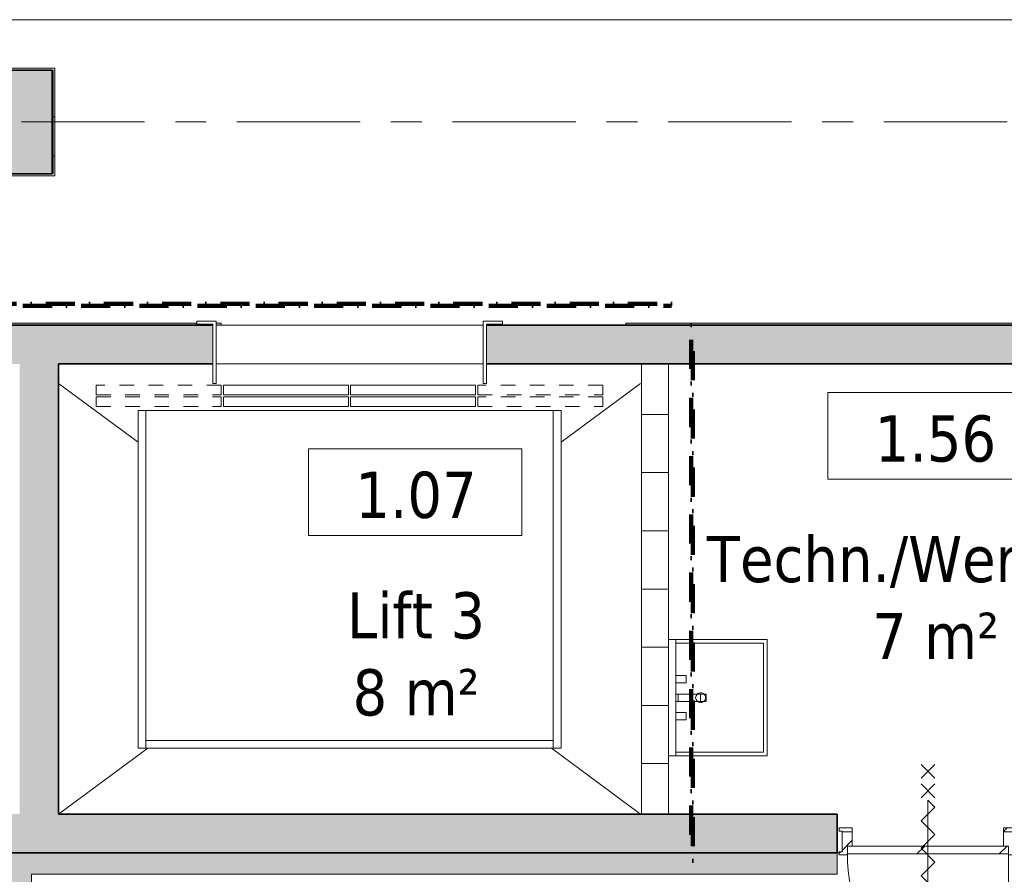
# Model space of a CAD drawing. Extents: x 3176 to 58266, y 1852 to 38199.
# Tile 98 of 256: x 37617 to 42691, y 20951 to 25355. Entities that reach past the tile are written whole.
import ezdxf

# ---------------------------------------------------------------- set-up
doc = ezdxf.new("R2010")
doc.units = 0
doc.header["$LTSCALE"] = 50
for name, pattern in [('Onderlegger 1e verdieping$0$brandscheiding 2', [6, 0, -1.5, 3, -1.5]), ('Onderlegger 1e verdieping$0$gestippeld-fijn', [3, 1.5, -1.5]), ('Onderlegger 1e verdieping$0$stramien', [22.225, 12.7, -3.175, 3.175, -3.175])]:
    doc.linetypes.add(name, pattern=pattern)
doc.layers.get('0').update_dxf_attribs({"linetype": 'CONTINUOUS'})
for name, color, linetype, lineweight in [('Onderlegger 1e verdieping$0$A-AREA-IDEN', 8, 'CONTINUOUS', 18), ('Onderlegger 1e verdieping$0$A-DETL', 8, 'CONTINUOUS', 18), ('Onderlegger 1e verdieping$0$A-DETL-GENF', 8, 'CONTINUOUS', 18), ('Onderlegger 1e verdieping$0$A-DOOR', 8, 'CONTINUOUS', 25), ('Onderlegger 1e verdieping$0$A-FLOR-OTLN', 8, 'CONTINUOUS', 18), ('Onderlegger 1e verdieping$0$A-GENM', 8, 'CONTINUOUS', 18), ('Onderlegger 1e verdieping$0$A-WALL', 8, 'CONTINUOUS', 25), ('Onderlegger 1e verdieping$0$A-WALL-PATT', 8, 'CONTINUOUS', 50), ('Onderlegger 1e verdieping$0$I-WALL', 8, 'CONTINUOUS', 25), ('Onderlegger 1e verdieping$0$P-SANR-FIXT', 8, 'CONTINUOUS', 18), ('Onderlegger 1e verdieping$0$S-COLS', 8, 'CONTINUOUS', 18), ('Onderlegger 1e verdieping$0$S-GRID', 8, 'CONTINUOUS', 18)]:
    doc.layers.add(name, color=color, linetype=linetype, lineweight=lineweight)
doc.styles.add('Onderlegger 1e verdieping$0$Tahoma_1', font='TAHOMA.TTF', dxfattribs={"height": 238.040123})
pattern_1 = [(45, (-42297.6, -21161.4), (-91.92388, 91.92388), [])]

# ---------------------------------------------------------------- blocks, each defined once
blk = doc.blocks.new('Onderlegger 1e verdieping$0$32_KA_hout_montage_67-139-enkele_deur - H830_b60 hoogte 2110-5633669-Plotview 1e Verdieping - schaal 1 op 100')
at = {"layer": 'Onderlegger 1e verdieping$0$A-DOOR', "lineweight": 18}
h = blk.add_hatch(dxfattribs=at)
h.set_pattern_fill('FP_43', color=256, style=0, pattern_type=2)
h.set_pattern_definition(pattern_1)
h.paths.add_polyline_path([(-415, -110.2), (-415, -65.2), (-390, -65.2), (-390, 8.8), (-442, 8.8), (-442, -94.2), (-457, -94.2), (-457, -110.2), (-429, -110.2)], flags=0)
h.paths.add_polyline_path([(415, -110.2), (457, -110.2), (457, -94.2), (442, -94.2), (442, 8.8), (390, 8.8), (390, -65.2), (415, -65.2), (415, -105.2)], flags=0)
at = {"layer": 'Onderlegger 1e verdieping$0$A-GENM'}
h = blk.add_hatch(dxfattribs=at)
h.set_pattern_fill('FP_43', color=256, style=0, pattern_type=2)
h.set_pattern_definition(pattern_1)
h.paths.add_polyline_path([(-429, 8.9), (-390, 8.9), (-390, 28.9), (-457, 28.9), (-457, 12.9), (-442, 12.9), (-442, 8.9)], flags=0)
h.paths.add_polyline_path([(442, 8.9), (442, 12.9), (457, 12.9), (457, 28.9), (390, 28.9), (390, 8.9)], flags=0)
at = {"layer": 'Onderlegger 1e verdieping$0$A-DETL-GENF'}
for p, q in [((-35.4, 355.4), (35.4, 284.7)), ((35.4, 355.4), (-35.4, 284.7)), ((-35.4, 255.4), (35.4, 184.7)), ((35.4, 255.4), (-35.4, 184.7)), ((35.4, 136.1), (0, 171.4)), ((0, 171.4), (0, -252.8)), ((35.4, 136.1), (0, 171.4)), ((0, 171.4), (0, -252.8)), ((-35.4, 65.4), (35.4, 136.1)), ((-35.4, 65.4), (35.4, 136.1)), ((35.4, -5.3), (-35.4, 65.4)), ((35.4, -5.3), (-35.4, 65.4)), ((-35.4, -76.1), (35.4, -5.3)), ((-35.4, -76.1), (35.4, -5.3)), ((35.4, -146.8), (-35.4, -76.1)), ((35.4, -146.8), (-35.4, -76.1)), ((-35.4, -217.5), (35.4, -146.8)), ((-35.4, -217.5), (35.4, -146.8)), ((0, -252.8), (-35.4, -217.5)), ((0, -252.8), (-35.4, -217.5)), ((-35.4, -336.8), (35.4, -266.1)), ((35.4, -336.8), (-35.4, -266.1)), ((-35.4, -425.5), (35.4, -354.8)), ((35.4, -425.5), (-35.4, -354.8))]:
    blk.add_line(p, q, dxfattribs=at)
at = {"layer": 'Onderlegger 1e verdieping$0$A-DOOR', "lineweight": 18}
for p, q in [((-457, 12.9), (-457, 28.9)), ((-457, 28.9), (-390, 28.9)), ((-442, 12.9), (-457, 12.9)), ((-442, 8.9), (-442, 12.9)), ((-390, 8.9), (-442, 8.9)), ((-442, 8.8), (-390, 8.8)), ((-442, -94.2), (-442, 8.8)), ((-390, 28.9), (-390, 8.9)), ((-390, 8.8), (-390, -65.2)), ((390, 8.9), (390, 28.9)), ((390, 28.9), (457, 28.9)), ((442, 8.9), (390, 8.9)), ((390, 8.8), (442, 8.8)), ((390, -65.2), (390, 8.8)), ((442, 12.9), (442, 8.9)), ((457, 12.9), (442, 12.9)), ((442, 8.8), (442, -94.2)), ((457, 28.9), (457, 12.9)), ((-457, -94.2), (-442, -94.2)), ((-457, -110.2), (-457, -94.2)), ((442, -94.2), (457, -94.2)), ((457, -94.2), (457, -110.2)), ((-415, -110.2), (-457, -110.2)), ((-415, -105.2), (-415, -110.2)), ((415, -110.2), (415, -105.2)), ((457, -110.2), (415, -110.2))]:
    blk.add_line(p, q, dxfattribs=at)
at = {"layer": 'Onderlegger 1e verdieping$0$A-GENM'}
blk.add_line((415, -105.2), (415, -935.2), dxfattribs=at)
blk.add_arc((415, -105.2), 830, 180, 270, dxfattribs=at)
blk = doc.blocks.new('Onderlegger 1e verdieping$0$74_3B_wastafel staand - vierkant - Wastafel-921668-Plotview 1e Verdieping - schaal 1 op 100')
at = {"layer": 'Onderlegger 1e verdieping$0$P-SANR-FIXT'}
h = blk.add_hatch(dxfattribs=at)
h.set_pattern_fill('FP_59', color=256, style=0, pattern_type=2)
h.set_pattern_definition([(180, (0, -609.6), (5e-14, 400), [])])
h.paths.add_polyline_path([(-19.1, -97), (-19.1, -174.7), (19, -174.7), (19, -97)], flags=0)
h.paths.add_polyline_path([(-19.1, -224), (19, -224), (19, -184.7), (-19.1, -184.7)], flags=0)
for p, q in [((-300, -174.7), (-300, -58.9)), ((-300, -97), (300, -97)), ((-281, -97), (-281, -174.7)), ((-114.3, -149.9), (-114.3, -97)), ((-114.3, -97), (-76.2, -97)), ((-76.2, -97), (-76.2, -149.9)), ((-19.1, -174.7), (-19.1, -97)), ((-19.1, -97), (19, -97)), ((-19.1, -174.7), (-19.1, -97)), ((19, -97), (-19.1, -97)), ((19, -97), (19, -174.7)), ((19, -97), (19, -174.7)), ((76.2, -149.9), (76.2, -97)), ((76.2, -97), (114.3, -97)), ((114.3, -97), (114.3, -149.9)), ((280.9, -174.7), (280.9, -97)), ((300, -58.9), (300, -174.7)), ((-76.2, -149.9), (-114.3, -149.9)), ((114.3, -149.9), (76.2, -149.9)), ((-300, -566.9), (-300, -184.7)), ((-281, -184.7), (-281, -547.8)), ((-19.1, -224), (-19.1, -184.7)), ((-19.1, -224), (-19.1, -184.7)), ((19, -184.7), (19, -224)), ((19, -184.7), (19, -224)), ((280.9, -547.8), (280.9, -184.7)), ((300, -184.7), (300, -566.9)), ((19, -224), (-19.1, -224)), ((-19.1, -253.1), (-19.1, -224)), ((-19.1, -224), (19, -224)), ((19, -253.1), (-19.1, -253.1)), ((19, -224), (19, -253.1)), ((-281, -547.8), (280.9, -547.8)), ((300, -566.9), (-300, -566.9))]:
    blk.add_line(p, q, dxfattribs=at)
for start, end in [(360, 180), (180, 0)]:
    blk.add_arc((0, -224), 25.4, start, end, dxfattribs=at)
blk = doc.blocks.new('Onderlegger 1e verdieping$0$42_KA leemstuc betonkolomafwerking - Type-V57-Plotview 1e Verdieping - schaal 1 op 100')
at = {"layer": 'Onderlegger 1e verdieping$0$A-GENM'}
h = blk.add_hatch(dxfattribs=at)
h.set_pattern_fill('FP_68', color=256, style=0, pattern_type=2)
h.set_pattern_definition([(90, (24828.2, -37521.29), (-101.6, 406.4), [33.528, -271.272, 33.528, -1896.872]), (90, (24828.2, -37521.29), (-101.6, 406.4), [-338.328, -271.272, 33.528, -576.072, -1016]), (90, (24828.2, -37521.29), (-101.6, 406.4), [-1219.2, 33.528, -271.272, 33.528, -677.672]), (90, (24828.2, -37521.29), (-101.6, 406.4), [-1557.528, -169.672, 33.528, -474.472]), (210, (24777.4, -37368.89), (-301.15272, -291.18818), [33.528, -271.272, 33.528, -1896.872]), (210, (24777.4, -37368.89), (-301.15272, -291.18818), [-338.328, -271.272, 33.528, -576.072, -1016]), (210, (24777.4, -37368.89), (-301.15272, -291.18818), [-1219.2, 33.528, -271.272, 33.528, -677.672]), (210, (24777.4, -37368.89), (-301.15272, -291.18818), [-1557.528, -169.672, 33.528, -474.472]), (330, (24574.2, -37318.09), (402.75272, -115.21182), [33.528, -271.272, 33.528, -1896.872]), (330, (24574.2, -37318.09), (402.75272, -115.21182), [-338.328, -271.272, 33.528, -576.072, -1016]), (330, (24574.2, -37318.09), (402.75272, -115.21182), [-1219.2, 33.528, -271.272, 33.528, -677.672]), (330, (24574.2, -37318.09), (402.75272, -115.21182), [-1557.528, -169.672, 33.528, -474.472])])
h.paths.add_polyline_path([(277, 277), (-277, 277), (-277, -277), (277, -277)], flags=0)
h.paths.add_polyline_path([(267, -267), (-267, -267), (-267, 267), (267, 267)], flags=0)
for p, q in [((277, 277), (-277, 277)), ((-277, 277), (-277, -277)), ((-267, 267), (267, 267)), ((-267, -267), (-267, 267)), ((267, 267), (267, -267)), ((277, -277), (277, 277)), ((-277, -277), (277, -277)), ((267, -267), (-267, -267))]:
    blk.add_line(p, q, dxfattribs=at)
blk = doc.blocks.new('Onderlegger 1e verdieping$0$32_KA_binnendeur_hout - 32_KA_binnendeur_hout-5689622-Plotview 1e Verdieping - schaal 1 op 100')
at = {"layer": 'Onderlegger 1e verdieping$0$A-DOOR', "lineweight": 18}
h = blk.add_hatch(dxfattribs=at)
h.set_pattern_fill('FP_95', color=256, style=0, pattern_type=2)
h.set_pattern_definition([(225, (42297.64, 21056.2), (212.132, -212.132), [])])
h.paths.add_polyline_path([(-415, 0), (-415, -40), (415, -40), (415, 0)], flags=0)
for p, q in [((415, 0), (-415, 0)), ((-415, 0), (-415, -40)), ((415, -40), (415, 0)), ((-415, -40), (415, -40))]:
    blk.add_line(p, q, dxfattribs=at)
blk = doc.blocks.new('Onderlegger 1e verdieping$0$00_KU ruimtetag groot - 00_KU ruimtetag groot-3653893-Plotview 1e Verdieping - schaal 1 op 100')
at = {"layer": 'Onderlegger 1e verdieping$0$A-AREA-IDEN'}
for p, q in [((5.5, 2.164), (-5.5, 2.164)), ((-5.5, 2.164), (-5.5, -2.302)), ((5.5, -2.302), (5.5, 2.164)), ((-5.5, -2.302), (5.5, -2.302))]:
    blk.add_line(p, q, dxfattribs=at)
blk = doc.blocks.new('Onderlegger 1e verdieping')
at = {"layer": 'Onderlegger 1e verdieping$0$A-WALL-PATT', "lineweight": 18}
h = blk.add_hatch(dxfattribs=at)
h.set_pattern_fill('FP_80', color=256, style=0, pattern_type=2)
h.set_pattern_definition([(0, (0, 0), (406.4, 101.6), [33.528, -271.272, 33.528, -271.272, -1625.6]), (0, (0, 0), (406.4, 101.6), [-609.6, 33.528, -576.072, 33.528, -271.272, -711.2]), (0, (0, 0), (406.4, 101.6), [-1524, 33.528, -169.672, 33.528, -474.472]), (120, (152.4, 50.8), (-291.18818, 301.15272), [33.528, -271.272, 33.528, -271.272, -1625.6]), (120, (152.4, 50.8), (-291.18818, 301.15272), [-609.6, 33.528, -576.072, 33.528, -271.272, -711.2]), (120, (152.4, 50.8), (-291.18818, 301.15272), [-1524, 33.528, -169.672, 33.528, -474.472]), (240, (203.2, 254), (-115.21182, -402.75272), [33.528, -271.272, 33.528, -271.272, -1625.6]), (240, (203.2, 254), (-115.21182, -402.75272), [-609.6, 33.528, -576.072, 33.528, -271.272, -711.2]), (240, (203.2, 254), (-115.21182, -402.75272), [-1524, 33.528, -169.672, 33.528, -474.472])])
h.paths.add_polyline_path([(46310.6, 23781.2), (46320.6, 23781.2), (46320.6, 23791.2), (46049.6, 23791.2), (46049.6, 23781.2)], flags=0)
h.paths.add_polyline_path([(42934.9, 23781.2), (43769.6, 23781.2), (43769.6, 23791.2), (40740, 23791.2), (40740, 23781.2), (40802.3, 23781.2)], flags=0)
h.paths.add_polyline_path([(36016.6, 23781.2), (36016.6, 23791.2), (34919.1, 23791.2), (34919.1, 23781.2), (35470.6, 23781.2)], flags=0)
h.paths.add_polyline_path([(38629.9, 23781.2), (38654.9, 23781.2), (38654.9, 23791.2), (38629.9, 23791), (38629.9, 23786.2)], flags=0)
h.paths.add_polyline_path([(38529.9, 23781.2), (38612.4, 23781.2), (38612.4, 23786.2), (38529.9, 23786.2), (38529.9, 23791.2), (37154.1, 23791.2), (37154.1, 23781.2), (37603.3, 23781.2)], flags=0)
h.paths.add_polyline_path([(33781.6, 23781.2), (33781.6, 23791.2), (33096.6, 23791.2), (33096.6, 23781.2)], flags=0)
h.paths.add_polyline_path([(31916.6, 23781.2), (32116.6, 23781.2), (32116.6, 23791.2), (31916.6, 23791.2)], flags=0)
at = {"layer": 'Onderlegger 1e verdieping$0$A-WALL-PATT', "lineweight": 25}
h = blk.add_hatch(color=256, dxfattribs=at)
h.paths.add_polyline_path([(37816.6, 23581.2), (37816.6, 23781.2), (37076.6, 23781.2), (37076.6, 23581.2), (37616.6, 23581.2)], flags=0)
h.paths.add_polyline_path([(33296.6, 23581.2), (33856.6, 23581.2), (33856.6, 23781.2), (33096.6, 23781.2), (33096.6, 23581.2)], flags=0)
h.paths.add_polyline_path([(34841.6, 23581.2), (36091.6, 23581.2), (36091.6, 23781.2), (34841.6, 23781.2)], flags=0)
h = blk.add_hatch(color=256, dxfattribs=at)
h.paths.add_polyline_path([(42934.9, 23581.2), (43516.6, 23581.2), (43516.6, 23781.2), (40022.4, 23781.2), (40022.4, 23581.2), (40802.3, 23581.2)], flags=0)
h.paths.add_polyline_path([(38612.4, 23581.2), (38612.4, 23781.2), (37816.6, 23781.2), (37816.6, 23581.2)], flags=0)
for points in [[(37816.6, 21261.2), (37816.6, 23581.2), (37616.6, 23581.2), (37616.6, 21261.2)], [(37603.3, 17595.2), (37676.6, 17595.2), (37676.6, 21061.2), (37566.6, 21061.2), (37566.6, 17595.2)]]:
    blk.add_hatch(color=256, dxfattribs=at).paths.add_polyline_path(points, flags=0)
at = {"layer": 'Onderlegger 1e verdieping$0$A-WALL-PATT', "lineweight": 18}
h = blk.add_hatch(dxfattribs=at)
h.set_pattern_fill('FP_44', color=256, angle=90, style=0, pattern_type=2)
h.set_pattern_definition([(0, (40820.76, 22421.2), (0, 300), [])])
h.paths.add_polyline_path([(40960.8, 21261.2), (40960.8, 23581.2), (40820.8, 23581.2), (40820.8, 21261.2)], flags=0)
at = {"layer": 'Onderlegger 1e verdieping$0$A-WALL-PATT', "lineweight": 25}
h = blk.add_hatch(color=256, dxfattribs=at)
h.paths.add_polyline_path([(43516.6, 21061.2), (43516.6, 21261.2), (42766.6, 21261.2), (42766.6, 21061.2), (42934.9, 21061.2)], flags=0)
h.paths.add_polyline_path([(41335.4, 21061.2), (41830.6, 21061.2), (41830.6, 21261.2), (33296.6, 21261.2), (33296.6, 21061.2), (41068.9, 21061.2)], flags=0)
h = blk.add_hatch(color=256, dxfattribs=at)
h.paths.add_polyline_path([(42966.6, 20951.2), (42966.6, 21061.2), (42764.6, 21061.2), (42764.6, 20951.2), (42934.9, 20951.2)], flags=0)
h.paths.add_polyline_path([(41602, 20951.2), (41830.6, 20951.2), (41830.6, 21061.2), (37676.6, 21061.2), (37676.6, 20951.2), (41335.4, 20951.2)], flags=0)
at = {"layer": 'Onderlegger 1e verdieping$0$S-COLS', "lineweight": 5}
blk.add_hatch(color=256, dxfattribs=at).paths.add_polyline_path([(37783.6, 24561.2), (37783.6, 25095.2), (37249.6, 25095.2), (37249.6, 24561.2)], flags=0)
at = {"layer": 'Onderlegger 1e verdieping$0$A-DETL', "lineweight": 13}
for p, q in [((38629.9, 23801.2), (38529.9, 23801.2)), ((38529.9, 23801.2), (38529.9, 23786.2)), ((38629.9, 23481.2), (38629.9, 23801.2)), ((40104.9, 23801.2), (40004.9, 23801.2)), ((40004.9, 23801.2), (40004.9, 23481.2)), ((40104.9, 23786.2), (40104.9, 23801.2)), ((38529.9, 23786.2), (38612.4, 23786.2)), ((38612.4, 23786.2), (38612.4, 23481.2)), ((40022.4, 23481.2), (40022.4, 23786.2)), ((40022.4, 23786.2), (40104.9, 23786.2)), ((37816.6, 23481.2), (38226.6, 23177.8)), ((38612.4, 23481.2), (38629.9, 23481.2)), ((40004.9, 23481.2), (40022.4, 23481.2)), ((40816.6, 23481.2), (40406.6, 23177.8)), ((38276.4, 21601.5), (37816.6, 21261.2)), ((40356.8, 21601.5), (40816.6, 21261.2))]:
    blk.add_line(p, q, dxfattribs=at)
at = {"layer": 'Onderlegger 1e verdieping$0$A-DETL', "linetype": 'Onderlegger 1e verdieping$0$gestippeld-fijn'}
for p, q in [((38655.8, 23471.2), (38010.8, 23471.2)), ((38010.8, 23471.2), (38010.8, 23421.2)), ((38655.8, 23421.2), (38655.8, 23471.2)), ((39977.4, 23471.2), (39977.4, 23421.2)), ((40621.6, 23471.2), (39977.4, 23471.2)), ((40621.6, 23421.2), (40621.6, 23471.2)), ((38010.8, 23421.2), (38655.8, 23421.2)), ((38010.8, 23411.2), (38010.8, 23361.2)), ((38010.8, 23411.2), (38655.8, 23411.2)), ((38655.8, 23361.2), (38655.8, 23411.2)), ((39977.4, 23421.2), (40621.6, 23421.2)), ((40621.6, 23411.2), (39977.4, 23411.2)), ((39977.4, 23411.2), (39977.4, 23361.2)), ((40621.6, 23361.2), (40621.6, 23411.2)), ((38010.8, 23361.2), (38655.8, 23361.2)), ((39977.4, 23361.2), (40621.6, 23361.2))]:
    blk.add_line(p, q, dxfattribs=at)
at = {"layer": 'Onderlegger 1e verdieping$0$A-DETL'}
for p, q in [((39311.6, 23471.2), (38666.6, 23471.2)), ((38666.6, 23471.2), (38666.6, 23421.2)), ((39311.6, 23421.2), (39311.6, 23471.2)), ((39322.4, 23471.2), (39322.4, 23421.2)), ((39966.6, 23471.2), (39322.4, 23471.2)), ((39966.6, 23421.2), (39966.6, 23471.2)), ((38666.6, 23421.2), (39311.6, 23421.2)), ((39311.6, 23411.2), (38666.6, 23411.2)), ((38666.6, 23411.2), (38666.6, 23361.2)), ((39311.6, 23361.2), (39311.6, 23411.2)), ((39322.4, 23421.2), (39966.6, 23421.2)), ((39322.4, 23411.2), (39322.4, 23361.2)), ((39966.6, 23411.2), (39322.4, 23411.2)), ((39966.6, 23361.2), (39966.6, 23411.2)), ((38666.6, 23361.2), (39311.6, 23361.2)), ((39322.4, 23361.2), (39966.6, 23361.2)), ((38266.6, 23341.2), (38226.6, 23341.2)), ((38226.6, 23341.2), (38226.6, 21601.5)), ((38266.6, 23341.2), (38266.6, 21641.5)), ((40366.6, 23341.2), (38266.6, 23341.2)), ((40406.6, 23341.2), (40366.6, 23341.2)), ((40366.6, 21641.5), (40366.6, 23341.2)), ((40406.6, 21601.5), (40406.6, 23341.2)), ((38266.6, 21601.5), (38266.6, 21641.5)), ((38266.6, 21641.5), (40366.6, 21641.5)), ((40366.6, 21601.5), (40366.6, 21641.5)), ((38226.6, 21601.5), (38266.6, 21601.5)), ((38266.6, 21601.5), (40366.6, 21601.5)), ((40366.6, 21601.5), (40406.6, 21601.5))]:
    blk.add_line(p, q, dxfattribs=at)
at = {"layer": 'Onderlegger 1e verdieping$0$A-FLOR-OTLN'}
for p, q in [((21226.6, 25355.2), (43543.6, 25355.2)), ((40004.9, 23781.2), (38654.9, 23781.2)), ((38629.9, 23581.2), (40004.9, 23581.2)), ((41840.6, 21061.2), (41830.6, 21061.2))]:
    blk.add_line(p, q, dxfattribs=at)
at = {"layer": 'Onderlegger 1e verdieping$0$A-GENM', "linetype": 'Onderlegger 1e verdieping$0$brandscheiding 2', "lineweight": 100}
for p, q in [((40976.6, 23891.2), (33056.6, 23891.2)), ((33056.6, 23881.2), (40976.6, 23881.2)), ((40976.6, 23881.2), (40976.6, 23891.2)), ((41076.6, 23781.2), (41076.6, 21021.2)), ((41086.6, 23781.2), (41076.6, 23781.2)), ((41086.6, 21021.2), (41086.6, 23781.2)), ((41076.6, 21021.2), (41086.6, 21021.2))]:
    blk.add_line(p, q, dxfattribs=at)
at = {"layer": 'Onderlegger 1e verdieping$0$A-WALL', "lineweight": 35}
for p, q in [((37816.6, 23781.2), (37076.6, 23781.2)), ((38612.4, 23781.2), (37816.6, 23781.2)), ((43516.6, 23781.2), (40022.4, 23781.2)), ((37816.6, 21261.2), (37816.6, 23581.2)), ((37816.6, 23581.2), (38612.4, 23581.2)), ((40022.4, 23581.2), (43516.6, 23581.2)), ((41830.6, 21261.2), (37816.6, 21261.2)), ((41830.6, 21061.2), (41830.6, 21261.2)), ((37566.6, 21061.2), (41830.6, 21061.2))]:
    blk.add_line(p, q, dxfattribs=at)
at = {"layer": 'Onderlegger 1e verdieping$0$I-WALL', "lineweight": 18}
for p, q in [((38529.9, 23791.2), (37154.1, 23791.2)), ((37154.1, 23781.2), (38612.4, 23781.2)), ((38654.9, 23791.2), (38629.9, 23791.2)), ((38629.9, 23781.2), (38654.9, 23781.2)), ((38654.9, 23781.2), (38654.9, 23791.2)), ((43769.6, 23791.2), (40740, 23791.2)), ((40740, 23791.2), (40740, 23781.2)), ((40740, 23781.2), (43769.6, 23781.2)), ((40960.8, 23581.2), (40820.8, 23581.2)), ((40820.8, 23581.2), (40820.8, 21261.2)), ((40960.8, 21261.2), (40960.8, 23581.2)), ((40820.8, 21261.2), (40960.8, 21261.2)), ((37676.6, 21061.2), (37566.6, 21061.2)), ((41830.6, 21061.2), (37676.6, 21061.2)), ((41830.6, 20951.2), (41830.6, 21061.2)), ((37676.6, 20951.2), (41830.6, 20951.2)), ((37676.6, 17705.2), (37676.6, 20951.2))]:
    blk.add_line(p, q, dxfattribs=at)
at = {"layer": 'Onderlegger 1e verdieping$0$S-COLS', "lineweight": 35}
for p, q in [((37783.6, 25095.2), (37249.6, 25095.2)), ((37783.6, 24561.2), (37783.6, 25095.2)), ((37249.6, 24561.2), (37783.6, 24561.2))]:
    blk.add_line(p, q, dxfattribs=at)
at = {"layer": 'Onderlegger 1e verdieping$0$S-GRID', "linetype": 'Onderlegger 1e verdieping$0$stramien'}
blk.add_line((3176.5, 24828.2), (55473.5, 24828.2), dxfattribs=at)
at = {"layer": 'Onderlegger 1e verdieping$0$A-AREA-IDEN', "xscale": 99.99999999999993, "yscale": 99.99999999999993, "zscale": 99.99999999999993}
for p in [(42332, 23217), (39654.8, 22926.6)]:
    blk.add_blockref('Onderlegger 1e verdieping$0$00_KU ruimtetag groot - 00_KU ruimtetag groot-3653893-Plotview 1e Verdieping - schaal 1 op 100', p, dxfattribs=at)
at = {"layer": 'Onderlegger 1e verdieping$0$A-DOOR'}
blk.add_blockref('Onderlegger 1e verdieping$0$32_KA_hout_montage_67-139-enkele_deur - H830_b60 hoogte 2110-5633669-Plotview 1e Verdieping - schaal 1 op 100', (42297.6, 21161.4), dxfattribs=at)
at = {"layer": 'Onderlegger 1e verdieping$0$A-DOOR', "rotation": 180}
blk.add_blockref('Onderlegger 1e verdieping$0$32_KA_binnendeur_hout - 32_KA_binnendeur_hout-5689622-Plotview 1e Verdieping - schaal 1 op 100', (42297.6, 21056.2), dxfattribs=at)
at = {"layer": 'Onderlegger 1e verdieping$0$A-GENM', "rotation": 270}
blk.add_blockref('Onderlegger 1e verdieping$0$42_KA leemstuc betonkolomafwerking - Type-V57-Plotview 1e Verdieping - schaal 1 op 100', (37521.3, 24828.2), dxfattribs=at)
at = {"layer": 'Onderlegger 1e verdieping$0$P-SANR-FIXT', "rotation": 90.00000000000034}
blk.add_blockref('Onderlegger 1e verdieping$0$74_3B_wastafel staand - vierkant - Wastafel-921668-Plotview 1e Verdieping - schaal 1 op 100', (40901.9, 21861.2), dxfattribs=at)
at = {"layer": 'Onderlegger 1e verdieping$0$A-AREA-IDEN', "char_height": 238.04, "attachment_point": 2, "line_spacing_factor": 1.000232, "style": 'Onderlegger 1e verdieping$0$Tahoma_1'}
for s, insert, width in [('1.56', (42336.6, 23316.3), 768), ('1.07', (39659.4, 23025.9), 768), ('Techn./Werkkast\\P7 m²', (42336.6, 22695.1), 2931), ('Lift 3\\P8 m²', (39659.4, 22404.8), 882)]:
    blk.add_mtext(s, dxfattribs=dict(at, insert=insert, width=width))

msp = doc.modelspace()

# ---------------------------------------------------------------- block references
msp.add_blockref('Onderlegger 1e verdieping', (0, 0))

doc.saveas('drawing.dxf')
